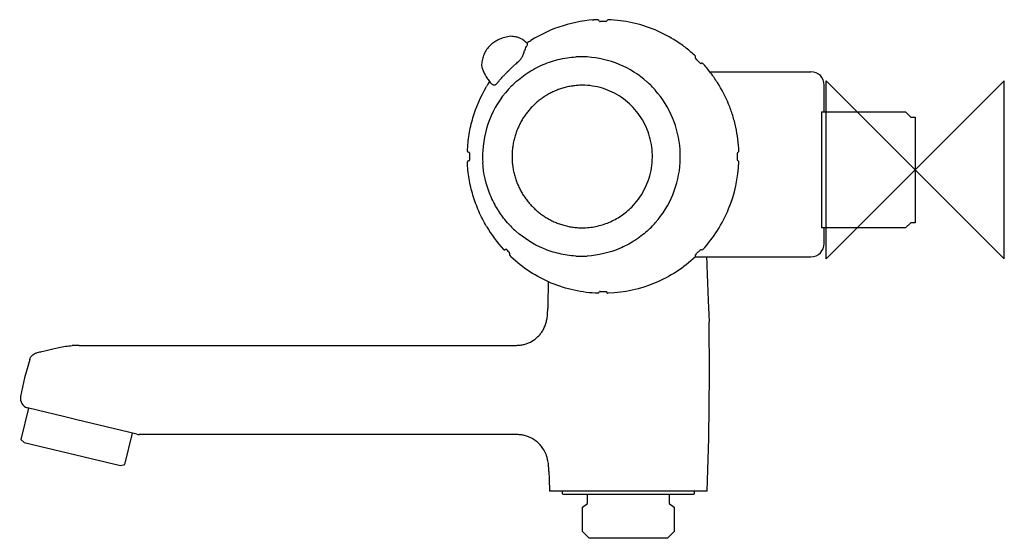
# Model space of a CAD drawing. Header units: millimetres. Extents: x -201 to 20, y -83 to 34.
import ezdxf

# ---------------------------------------------------------------- set-up
doc = ezdxf.new("R2010")
doc.units = ezdxf.units.MM
doc.header["$MEASUREMENT"] = 0
doc.layers.add('ORIGIN', color=6, linetype='Continuous')
doc.layers.add('PLANNING', color=1, linetype='Continuous')

# ---------------------------------------------------------------- blocks, each defined once
blk = doc.blocks.new('82000000_R')
at = {"layer": 'ORIGIN'}
for p, q in [((20, 20), (-20, -20)), ((-20, 20), (20, -20)), ((-20, -20), (-20, 20)), ((20, -20), (20, 20))]:
    blk.add_line(p, q, dxfattribs=at)
at = {"layer": 'PLANNING'}
for p, q in [((-72.43, 33.64), (-72.18, 33.66)), ((-70.73, 33.29), (-70.74, 33.29)), ((-86.29, 29), (-86.3, 28.99)), ((-87.28, 28.58), (-87.31, 28.61)), ((-87.13, 28.44), (-87.28, 28.58)), ((-87.09, 28.4), (-87.13, 28.44)), ((-48.15, 23.84), (-48.17, 23.86)), ((-47.91, 23.94), (-48.15, 23.84)), ((-46.11, 22.03), (-23.42, 22.03)), ((-95.15, 19.33), (-95.11, 19.3)), ((-20.42, 13), (-20.42, 19.03)), ((-21, 13), (-21, -13)), ((-21, 13), (-2.15, 13)), ((-2.15, 13), (-1, 11.85)), ((-1, 11.85), (0, 11.85)), ((0, 11.85), (0, -11.85)), ((-100.09, 3.89), (-100.37, 3.98)), ((-39.92, 3.89), (-39.77, 3.96)), ((-100.37, 2.02), (-100.09, 2.11)), ((-39.77, 2.05), (-39.92, 2.11)), ((-2.15, -13), (-21, -13)), ((-20.42, -16.52), (-20.42, -13)), ((-1, -11.85), (-2.15, -13)), ((0, -11.85), (-1, -11.85)), ((-92.38, -17.9), (-92.4, -17.89)), ((-92.11, -17.91), (-92.14, -17.93)), ((-90.75, -19.54), (-90.77, -19.53)), ((-49.31, -19.52), (-23.42, -19.52)), ((-48.17, -17.86), (-48.15, -17.84)), ((-70.73, -27.29), (-70.74, -27.29)), ((-187.68, -39.4), (-90.4, -39.4)), ((-198.77, -42.56), (-198.75, -42.52)), ((-199.07, -53.49), (-200.75, -60.5)), ((-190.88, -55.46), (-199.31, -53.44)), ((-188.17, -56.11), (-190.88, -55.46)), ((-174.74, -59.34), (-188.17, -56.11)), ((-177.41, -66.1), (-175.73, -59.1)), ((-90.4, -59.4), (-174.23, -59.4)), ((-200.75, -60.5), (-200.02, -61.19)), ((-200.02, -61.19), (-178.37, -66.39)), ((-178.37, -66.39), (-177.41, -66.1)), ((-46.7, -72.1), (-82.1, -72.1)), ((-79.2, -72.7), (-79.2, -72.1)), ((-79, -72.9), (-79.2, -72.7)), ((-49.8, -72.9), (-79, -72.9)), ((-73.55, -74.9), (-73.55, -72.9)), ((-55.25, -72.9), (-55.25, -74.9)), ((-49.6, -72.7), (-49.8, -72.9)), ((-49.6, -72.1), (-49.6, -72.7)), ((-74.7, -75.7), (-73.55, -74.9)), ((-55.25, -74.9), (-54.1, -75.7)), ((-74.7, -81.2), (-74.7, -75.7)), ((-54.1, -75.7), (-54.1, -81.2)), ((-73.2, -82.7), (-74.7, -81.2)), ((-54.1, -81.2), (-55.6, -82.7)), ((-55.6, -82.7), (-73.2, -82.7))]:
    blk.add_line(p, q, dxfattribs=at)
for centre, radius, start, end in [((-70.03, 3.45), 30.29, 92.223, 122.4579), ((-71.36, 33.3), 0.441, 30.3243, 69.7951), ((-80.53, 27.94), 11.06, 29.185, 30.3243), ((-70.74, 33.52), 0.232, 235.0611, 269.9347), ((-69.95, 3.52), 29.78, 88.9427, 91.5012), ((-64.59, 28.65), 6.69, 131.5076, 136.0836), ((-68.89, 33.52), 0.194, 91.738, 131.5076), ((-90.76, 27.58), 2.4, 84.6168, 99.4072), ((-69.92, 3.28), 30.48, 122.555, 124.356), ((-87.33, 28.2), 0.311, 328.2274, 41.5453), ((-74.92, 4.1), 21.28, 86.5113, 93.4888), ((-74.98, 3.2), 22.18, 48.1395, 86.5113), ((-56.65, 26.95), 7.54, 345.5963, 347.0356), ((-49.01, 25.25), 0.382, 207.5613, 226.3149), ((-49.8, 25.37), 0.512, 347.0356, 18.0434), ((-69.14, 4.17), 28.76, 43.1928, 46.3149), ((-95.57, 23.54), 1.77, 176.8155, 192.6987), ((-93.74, 23.95), 3.65, 192.6987, 197.7263), ((-48.17, 23.85), 0.00584, 65.5338, 120.5532), ((-47.83, 23.76), 0.195, 48.6683, 111.7734), ((-23.42, 19.03), 3, 0, 90), ((-74.67, 3.04), 22.44, 135.2695, 176.7513), ((-69.66, 3.04), 30.85, 148.0107, 149.5078), ((-113.89, 31.74), 21.89, 325.638, 326.9761), ((-94.48, 20.04), 0.976, 220.658, 226.4782), ((-75.06, 3.13), 22.3, 41.4097, 48.0981), ((-75.17, 3.04), 22.43, 3.842, 41.4097), ((-75.77, 3), 23.04, 356.7552, 3.842), ((-100.31, 4.17), 0.202, 177.7933, 253.9304), ((-100.12, 3.8), 0.0956, 357.5714, 71.7551), ((-81.27, 3), 18.77, 177.5714, 182.4286), ((-74.06, 3), 23.05, 176.7513, 183.2486), ((-39.48, 3.81), 0.449, 169.8358, 182.4862), ((-70.48, 3), 30.56, 358.5245, 1.4755), ((-39.39, 2.2), 0.534, 178.5245, 189.1534), ((-39.92, 4.27), 0.35, 294.9249, 339.5221), ((-100.31, 1.83), 0.206, 106.9892, 181.287), ((-100.12, 2.2), 0.0956, 288.245, 2.4286), ((-75.17, 2.96), 22.44, 318.5918, 356.7552), ((-39.92, 1.73), 0.35, 20.4779, 65.0751), ((-69.75, 2.91), 30.74, 210.4892, 222.5584), ((-74.77, 2.88), 22.31, 221.4121, 228.0957), ((-75.06, 2.87), 22.29, 311.9005, 318.5918), ((-23.42, -16.52), 3, 270, 360), ((-92.25, -17.75), 0.198, 228.9763, 273.8621), ((-92.24, -17.75), 0.197, 270.0001, 298.3462), ((-95.42, -8.78), 9.71, 289.936, 291.3639), ((-91.84, -17.96), 0.145, 46.2501, 107.384), ((-69.77, 2.82), 30.18, 223.266, 225.0795), ((-90.62, -19.4), 0.199, 212.2398, 220.5199), ((-74.92, 2.7), 22.09, 266.638, 273.362), ((-49.58, -19.36), 0.301, 312.9533, 13.0537), ((-49.01, -19.25), 0.382, 133.6851, 152.4387), ((-49.47, -19.15), 0.146, 14.409, 33.6379), ((-56.84, -21.05), 7.76, 13.0537, 14.409), ((-49.27, -18.97), 0.00577, 238.8975, 294.2825), ((-70.15, 2.84), 30.19, 313.7581, 315.2443), ((-70.15, 2.82), 30.18, 315.2462, 316.734), ((-48.71, -18.42), 0.0037, 220.151, 50.3554), ((-41.42, -1.36), 17.8, 247.7958, 248.6457), ((-47.84, -17.75), 0.198, 248.6457, 310.9101), ((701.65, -44.1), 784.25, 178.61233, 179.05037), ((-71.41, -27.27), 0.496, 296.8826, 329.6757), ((-80.53, -21.93), 11.06, 329.6757, 330.815), ((-70.74, -27.52), 0.232, 90.0653, 124.9389), ((-69.95, 2.48), 29.78, 268.4985, 271.0576), ((-64.31, -22.37), 7.09, 224.0447, 228.3641), ((-68.89, -27.52), 0.196, 228.3641, 265.7623), ((-830.53, -44.1), 784.33, 357.95414, 0.73053), ((-187.68, -63.91), 24.51, 90, 93.6704), ((-128.47, -64.3), 73.59, 162.8174, 169.5119), ((-198.63, -51.31), 2.23, 169.5119, 252.3042), ((-174.23, -57.2), 2.2, 256.5, 269.9903), ((697.91, -44.22), 780.5, 181.7236, 182.04677)]:
    blk.add_arc(centre, radius, start, end, dxfattribs=at)
for points, knots in [([(-49.32, 25.53), (-49.98, 26.15), (-51.36, 27.33), (-53.58, 28.91), (-55.93, 30.28), (-59.19, 31.82), (-63.5, 33.18), (-67.09, 33.64), (-68.9, 33.71)], [30.128475, 30.128475, 30.128475, 30.128475, 32.856755, 35.575736, 38.294654, 41.004199, 46.382734, 51.805509, 51.805509, 51.805509, 51.805509]), ([(-91.15, 29.95), (-91.6, 29.87), (-92.43, 29.68), (-93.59, 29.24), (-94.45, 28.74), (-95.06, 28.27), (-95.34, 28.01), (-95.47, 27.88)], [-14.381585, -14.381585, -14.381585, -14.381585, -13.060653, -11.836322, -10.663586, -10.091814, -9.52502, -9.52502, -9.52502, -9.52502]), ([(-87.31, 28.61), (-87.55, 28.82), (-88.02, 29.2), (-88.77, 29.62), (-89.42, 29.81), (-90.01, 29.91), (-90.34, 29.95), (-90.53, 29.97)], [-18.580871, -18.580871, -18.580871, -18.580871, -17.603644, -16.798219, -16.016603, -15.575971, -15.000837, -15.000837, -15.000837, -15.000837]), ([(-95.47, 27.88), (-95.74, 27.6), (-96.24, 27), (-96.81, 25.97), (-97.13, 25.03), (-97.28, 24.25), (-97.32, 23.85), (-97.34, 23.64)], [-9.52502, -9.52502, -9.52502, -9.52502, -8.366395, -7.192957, -5.998985, -5.399783, -4.807885, -4.807885, -4.807885, -4.807885]), ([(-91.51, 22.05), (-91.15, 22.41), (-90.61, 22.93), (-89.78, 23.69), (-89.28, 24.13), (-88.92, 24.44), (-88.81, 24.55), (-88.68, 24.68), (-88.51, 24.88), (-88.34, 25.15), (-88.17, 25.47), (-88.05, 25.76), (-87.93, 26.08), (-87.82, 26.37), (-87.67, 26.77), (-87.49, 27.19), (-87.29, 27.64), (-87.13, 27.91), (-87.06, 28.03)], [5.056768, 5.056768, 5.056768, 5.056768, 6.594523, 7.281505, 8.433271, 8.59553, 8.703737, 8.897144, 9.156003, 9.48046, 9.856304, 10.235545, 10.426607, 10.87778, 11.171619, 11.721467, 12.242592, 12.657907, 12.657907, 12.657907, 12.657907]), ([(-90.61, 18.83), (-90.12, 19.32), (-89.14, 20.23), (-87, 21.86), (-84.65, 23.2), (-82.14, 24.2), (-80.17, 24.78), (-78.19, 25.17), (-76.85, 25.31), (-76.22, 25.34)], [138.462579, 138.462579, 138.462579, 138.462579, 140.542233, 142.484938, 146.534133, 148.599075, 150.588583, 152.703887, 154.622518, 154.622518, 154.622518, 154.622518]), ([(-97.21, 22.84), (-97.12, 22.56), (-96.9, 21.98), (-96.44, 21.11), (-95.98, 20.39), (-95.55, 19.82), (-95.33, 19.54), (-95.22, 19.4)], [-4.00005, -4.00005, -4.00005, -4.00005, -3.098966, -2.141176, -1.072812, -0.525185, 0, 0, 0, 0]), ([(-39.59, 4.15), (-39.66, 5.97), (-40, 8.7), (-40.94, 12.23), (-42.17, 15.64), (-43.84, 18.87), (-45.92, 21.84), (-47.09, 23.23), (-47.71, 23.9)], [5.659408, 5.659408, 5.659408, 5.659408, 11.135024, 13.869886, 16.595852, 22.006511, 24.730407, 27.464856, 27.464856, 27.464856, 27.464856]), ([(-95.11, 19.3), (-95.04, 19.23), (-94.89, 19.12), (-94.62, 19.04), (-94.38, 19.08), (-94.21, 19.15), (-94.03, 19.27), (-93.88, 19.43), (-93.62, 19.73), (-93.33, 20.06), (-92.9, 20.56), (-92.46, 21.05), (-91.97, 21.58), (-91.66, 21.89), (-91.51, 22.05)], [0.113485, 0.113485, 0.113485, 0.113485, 0.398703, 0.670538, 0.941319, 1.103685, 1.226587, 1.576076, 1.757248, 2.429197, 2.886157, 3.738174, 4.402187, 5.056768, 5.056768, 5.056768, 5.056768]), ([(-100.52, 4.18), (-100.49, 4.81), (-100.4, 6.08), (-100.07, 8.6), (-99.07, 12.96), (-97.54, 16.49), (-96.24, 18.69)], [53.047199, 53.047199, 53.047199, 53.047199, 54.954156, 56.860331, 60.669862, 68.331676, 68.331676, 68.331676, 68.331676]), ([(-63.65, -8.35), (-62.55, -7.24), (-60.68, -4.69), (-59.08, -0.2), (-58.84, 4.56), (-59.97, 9.18), (-62.38, 13.28), (-65.28, 15.95), (-67.99, 17.51), (-70.16, 18.37), (-72.43, 18.88), (-73.98, 19.01), (-74.75, 19)], [65.351534, 65.351534, 65.351534, 65.351534, 70.047157, 74.751823, 79.476701, 84.189317, 88.885675, 93.573648, 95.906295, 98.22827, 100.553948, 102.873718, 102.873718, 102.873718, 102.873718]), ([(-96.24, -12.69), (-96.57, -12.14), (-97.18, -11.02), (-98.27, -8.71), (-99.36, -5.72), (-100.21, -1.99), (-100.49, 0.55), (-100.52, 1.82)], [34.798379, 34.798379, 34.798379, 34.798379, 36.717753, 38.624165, 42.450371, 46.264761, 50.082856, 50.082856, 50.082856, 50.082856]), ([(-91.5, -11.88), (-91.91, -11.41), (-92.5, -10.69), (-93.21, -9.68), (-93.89, -8.65), (-94.64, -7.32), (-96.22, -3.91), (-96.93, -0.82), (-97.07, 1.69)], [120.175612, 120.175612, 120.175612, 120.175612, 122.018121, 122.974175, 123.876876, 125.720938, 127.575417, 135.118442, 135.118442, 135.118442, 135.118442]), ([(-47.71, -17.9), (-45.24, -15.22), (-43.26, -12.1), (-40.52, -5.42), (-39.73, -1.81), (-39.59, 1.85)], [2.015143, 2.015143, 2.015143, 2.015143, 2.515143, 2.515143, 3.015143, 3.015143, 3.015143, 3.015143]), ([(-74.75, -13), (-74.24, -13), (-73.21, -12.95), (-71.18, -12.64), (-68.71, -11.88), (-65.98, -10.41), (-64.38, -9.08), (-63.65, -8.35)], [53.001072, 53.001072, 53.001072, 53.001072, 54.536085, 56.079571, 59.164621, 62.254628, 65.351534, 65.351534, 65.351534, 65.351534]), ([(-76.22, -19.34), (-76.86, -19.31), (-78.12, -19.18), (-80.57, -18.71), (-84.68, -17.37), (-87.84, -15.36), (-89.67, -13.72)], [102.713706, 102.713706, 102.713706, 102.713706, 104.65174, 106.493551, 110.199857, 117.572605, 117.572605, 117.572605, 117.572605]), ([(-60.17, -13.72), (-60.63, -14.13), (-61.35, -14.73), (-62.34, -15.45), (-63.37, -16.13), (-64.69, -16.89), (-68.06, -18.48), (-71.13, -19.2), (-73.63, -19.34)], [85.262988, 85.262988, 85.262988, 85.262988, 87.102369, 88.05581, 88.955433, 90.791499, 92.635793, 100.121887, 100.121887, 100.121887, 100.121887]), ([(-90.78, -19.51), (-90.86, -19.38), (-90.99, -19.09), (-91.05, -18.76), (-91.07, -18.57), (-91.07, -18.54)], [25.658182, 25.658182, 25.658182, 25.658182, 26.102705, 26.605043, 26.671961, 26.671961, 26.671961, 26.671961]), ([(-71.18, -27.71), (-72.09, -27.68), (-73.89, -27.53), (-77.45, -26.91), (-81.76, -25.55), (-86.57, -23.01), (-89.43, -20.78), (-90.75, -19.54)], [3.945503, 3.945503, 3.945503, 3.945503, 6.664543, 9.362682, 14.764087, 20.172226, 25.609292, 25.609292, 25.609292, 25.609292]), ([(-49.32, -19.53), (-51.98, -22.02), (-55.07, -24.01), (-61.69, -26.77), (-65.27, -27.57), (-68.9, -27.71)], [0.305523, 0.305523, 0.305523, 0.305523, 0.805523, 0.805523, 1.3052064, 1.3052064, 1.3052064, 1.3052064]), ([(-82.65, -33.34), (-82.59, -33.02), (-82.54, -32.51), (-82.51, -31.9), (-82.5, -31.48), (-82.49, -31.24), (-82.49, -31.1)], [332.611707, 332.611707, 332.611707, 332.611707, 333.588168, 334.142308, 334.450152, 334.860611, 334.860611, 334.860611, 334.860611]), ([(-84.09, -36.76), (-84, -36.64), (-83.82, -36.39), (-83.49, -35.87), (-83.15, -35.17), (-82.83, -34.27), (-82.7, -33.66), (-82.65, -33.34)], [328.862375, 328.862375, 328.862375, 328.862375, 329.31448, 329.776334, 330.718012, 331.651978, 332.611707, 332.611707, 332.611707, 332.611707]), ([(-90.4, -39.4), (-90.02, -39.4), (-89.35, -39.4), (-88.39, -39.31), (-87.56, -39.14), (-86.5, -38.77), (-85.52, -38.2), (-84.66, -37.44), (-84.27, -37), (-84.09, -36.76)], [321.7264, 321.7264, 321.7264, 321.7264, 322.875715, 323.737667, 324.599618, 325.420529, 327.103414, 327.96538, 328.862375, 328.862375, 328.862375, 328.862375]), ([(-197, -40.99), (-196.65, -40.91), (-195.53, -40.64), (-193.96, -40.23), (-192.19, -39.83), (-190.74, -39.58), (-189.74, -39.48), (-189.25, -39.45)], [214.996956, 214.996956, 214.996956, 214.996956, 215.962899, 218.447574, 219.872675, 221.405065, 222.876201, 222.876201, 222.876201, 222.876201]), ([(-198.75, -42.52), (-198.72, -42.42), (-198.65, -42.24), (-198.46, -41.89), (-198.13, -41.52), (-197.72, -41.24), (-197.35, -41.08), (-197.15, -41.02), (-197, -40.99)], [212.597323, 212.597323, 212.597323, 212.597323, 212.895849, 213.191912, 213.782818, 214.37119, 214.668825, 214.996956, 214.996956, 214.996956, 214.996956]), ([(-83.58, -62.52), (-83.76, -62.25), (-84.15, -61.74), (-85.05, -60.85), (-86.11, -60.16), (-87.27, -59.72), (-88.19, -59.51), (-89, -59.43), (-89.75, -59.4), (-90.16, -59.4), (-90.4, -59.4)], [83.238741, 83.238741, 83.238741, 83.238741, 84.210267, 85.166369, 87.037005, 87.951535, 88.866055, 89.863709, 90.404144, 91.110827, 91.110827, 91.110827, 91.110827]), ([(-82.51, -65.05), (-82.54, -64.94), (-82.59, -64.71), (-82.72, -64.26), (-83, -63.51), (-83.33, -62.9), (-83.58, -62.52)], [80.471342, 80.471342, 80.471342, 80.471342, 80.82731, 81.177916, 81.867689, 83.238741, 83.238741, 83.238741, 83.238741]), ([(-82.24, -67.7), (-82.25, -67.53), (-82.26, -67.25), (-82.28, -66.75), (-82.33, -66.03), (-82.42, -65.43), (-82.51, -65.05)], [77.80861, 77.80861, 77.80861, 77.80861, 78.307447, 78.66079, 79.305118, 80.471342, 80.471342, 80.471342, 80.471342])]:
    blk.add_open_spline(points, degree=3, knots=knots, dxfattribs=at)
for points, weights, degree in [([(-74.75, 19), (-79.09, 18.97), (-82.96, 17.24), (-85.86, 14.31)], [0.853563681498, 0.854375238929, 0.903187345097, 1], 3), ([(-85.86, 14.31), (-92.43, 7.69), (-92.43, -1.69), (-85.86, -8.31)], [1, 0.804737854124, 0.804737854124, 1], 3), ([(-85.86, -8.31), (-82.96, -11.24), (-79.09, -13), (-74.75, -13)], [1, 0.903187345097, 0.854375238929, 0.853563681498], 3), ([(-46.84, -19.52), (-46.66, -25.31), (-46.26, -34.1)], [1, 0.999972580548, 1], 2)]:
    blk.add_rational_spline(points, weights, degree=degree, dxfattribs=at)

msp = doc.modelspace()

# ---------------------------------------------------------------- block references
msp.add_blockref('82000000_R', (0, 0))

doc.saveas('drawing.dxf')
